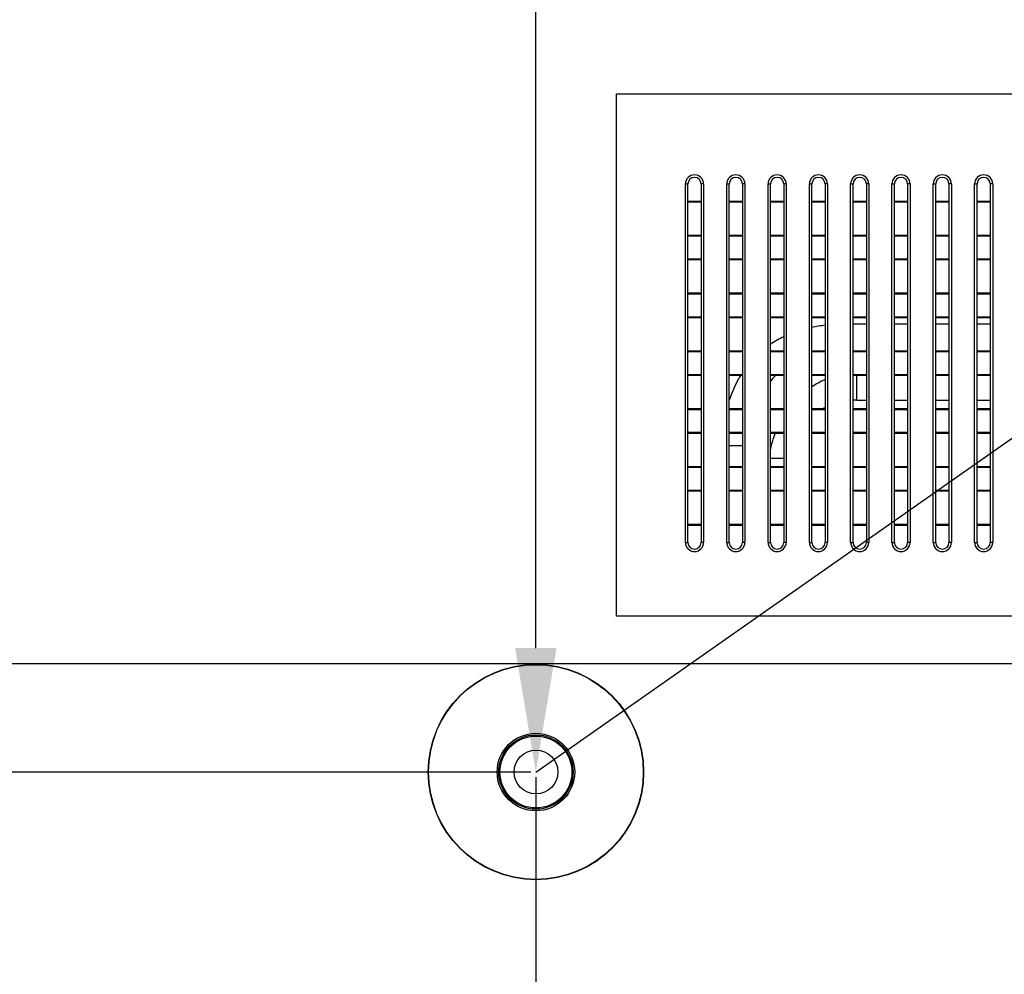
# Model space of a CAD drawing. Header units: millimetres. Extents: x -9020 to -2602, y 1105 to 6065.
# Tile 12 of 80: x -7272 to -7153, y 2815 to 2930. Entities that reach past the tile are written whole.
import ezdxf

# ---------------------------------------------------------------- set-up
doc = ezdxf.new("R2010")
doc.units = ezdxf.units.MM
doc.header["$LTSCALE"] = 65.395
doc.header["$PDSIZE"] = 0.05
doc.layers.get('0').update_dxf_attribs({"linetype": 'CONTINUOUS'})
doc.layers.get('Defpoints').update_dxf_attribs({"linetype": 'CONTINUOUS'})
doc.layers.add('02___PRT_ALL_AXES', color=7, linetype='CONTINUOUS')
doc.styles.get("Standard").update_dxf_attribs({"font": 'GOTHIC.TTF', "width": 0.5})
doc.dimstyles.new('ISO-25', dxfattribs={"dimtxt": 2.5, "dimasz": 2.5, "dimexe": 1.25, "dimexo": 0.625, "dimtad": 1, "dimtxsty": 'STANDARD', "dimcen": 2.5, "dimadec": 0, "dimazin": 0, "dimtfac": 1, "dimtmove": 0, "dimatfit": 3, "dimfxl": 1, "dimarcsym": 0})

# ---------------------------------------------------------------- blocks, each defined once
blk = doc.blocks.new('*D11')
at = {"color": 3, "lineweight": -2}
for p, q in [((-7637.35, 2838.63), (-7637.35, 2502.45)), ((-7209.98, 2838.63), (-7209.98, 2502.45)), ((-7224.98, 2503.7), (-7622.35, 2503.7))]:
    blk.add_line(p, q, dxfattribs=at)
at = {"color": 3}
for points in [[(-7622.35, 2506.2), (-7622.35, 2501.2), (-7637.35, 2503.7)], [(-7224.98, 2501.2), (-7224.98, 2506.2), (-7209.98, 2503.7)]]:
    blk.add_solid(points, dxfattribs=at)
at = {"layer": 'Defpoints', "color": 0}
for p in [(-7637.35, 2839.25), (-7209.98, 2839.25), (-7637.35, 2503.7)]:
    blk.add_point(p, dxfattribs=at)
at = {"color": 2, "insert": (-7423.66, 2521.66), "char_height": 20, "attachment_point": 5}
blk.add_mtext('427 [16,826]', dxfattribs=at)
blk = doc.blocks.new('*D12')
at = {"color": 3, "lineweight": -2}
for p, q in [((-7210.6, 2839.25), (-7738.66, 2839.25)), ((-7737.41, 2824.25), (-7737.41, 2637.48)), ((-7210.6, 2622.48), (-7738.66, 2622.48))]:
    blk.add_line(p, q, dxfattribs=at)
at = {"color": 3}
for points in [[(-7734.91, 2824.25), (-7739.91, 2824.25), (-7737.41, 2839.25)], [(-7739.91, 2637.48), (-7734.91, 2637.48), (-7737.41, 2622.48)]]:
    blk.add_solid(points, dxfattribs=at)
at = {"layer": 'Defpoints', "color": 0}
for p in [(-7209.98, 2839.25), (-7737.41, 2622.48), (-7209.98, 2622.48)]:
    blk.add_point(p, dxfattribs=at)
at = {"color": 2, "insert": (-7755.37, 2730.87), "char_height": 20, "attachment_point": 5, "rotation": 90}
blk.add_mtext('217 [8,534]', dxfattribs=at)
blk = doc.blocks.new('*D13')
at = {"color": 3, "lineweight": -2}
for p, q in [((-7210.6, 3239.25), (-7211.25, 3239.25)), ((-7210, 2854.25), (-7210, 3224.25)), ((-7210.6, 2839.25), (-7211.25, 2839.25))]:
    blk.add_line(p, q, dxfattribs=at)
at = {"color": 3}
for points in [[(-7207.5, 3224.25), (-7212.5, 3224.25), (-7210, 3239.25)], [(-7212.5, 2854.25), (-7207.5, 2854.25), (-7210, 2839.25)]]:
    blk.add_solid(points, dxfattribs=at)
at = {"layer": 'Defpoints', "color": 0}
for p in [(-7210, 3239.25), (-7209.98, 3239.25), (-7209.98, 2839.25)]:
    blk.add_point(p, dxfattribs=at)
at = {"color": 2, "insert": (-7227.96, 3039.25), "char_height": 20, "attachment_point": 5, "rotation": 90}
blk.add_mtext('400 [15,748]', dxfattribs=at)
blk = doc.blocks.new('*D4')
at = {"color": 3, "lineweight": -2}
for p, q in [((-7209.98, 2838.63), (-7209.98, 2797.06)), ((-6609.6, 2838.63), (-6609.6, 2797.06)), ((-7194.98, 2798.31), (-6624.6, 2798.31))]:
    blk.add_line(p, q, dxfattribs=at)
at = {"color": 3}
for points in [[(-7194.98, 2800.81), (-7194.98, 2795.81), (-7209.98, 2798.31)], [(-6624.6, 2795.81), (-6624.6, 2800.81), (-6609.6, 2798.31)]]:
    blk.add_solid(points, dxfattribs=at)
at = {"layer": 'Defpoints', "color": 0}
for p in [(-7209.98, 2839.25), (-6609.6, 2839.25), (-6609.6, 2798.31)]:
    blk.add_point(p, dxfattribs=at)
at = {"color": 2, "insert": (-6909.79, 2816.27), "char_height": 20, "attachment_point": 5}
blk.add_mtext('600 [23,637]', dxfattribs=at)
blk = doc.blocks.new('*D15')
at = {"color": 3, "lineweight": -2}
for p, q in [((-6472.32, 2852.35), (-7894.01, 2852.35)), ((-7892.76, 2837.35), (-7892.76, 2637.48)), ((-6472.32, 2622.48), (-7894.01, 2622.48))]:
    blk.add_line(p, q, dxfattribs=at)
at = {"color": 3}
for points in [[(-7890.26, 2837.35), (-7895.26, 2837.35), (-7892.76, 2852.35)], [(-7895.26, 2637.48), (-7890.26, 2637.48), (-7892.76, 2622.48)]]:
    blk.add_solid(points, dxfattribs=at)
at = {"layer": 'Defpoints', "color": 0}
for p in [(-6471.7, 2852.35), (-7892.76, 2622.48), (-6471.7, 2622.48)]:
    blk.add_point(p, dxfattribs=at)
at = {"color": 2, "insert": (-7910.72, 2737.42), "char_height": 20, "attachment_point": 5, "rotation": 90}
blk.add_mtext('230 [9,050]', dxfattribs=at)
blk = doc.blocks.new('*D16')
at = {"color": 3, "lineweight": -2}
for p, q in [((-7637.35, 3096.73), (-7637.35, 2411.46)), ((-6390.78, 3096.73), (-6390.78, 2411.46)), ((-6405.78, 2412.71), (-7622.35, 2412.71))]:
    blk.add_line(p, q, dxfattribs=at)
at = {"color": 3}
for points in [[(-7622.35, 2415.21), (-7622.35, 2410.21), (-7637.35, 2412.71)], [(-6405.78, 2410.21), (-6405.78, 2415.21), (-6390.78, 2412.71)]]:
    blk.add_solid(points, dxfattribs=at)
at = {"layer": 'Defpoints', "color": 0}
for p in [(-7637.35, 3097.35), (-6390.78, 3097.35), (-7637.35, 2412.71)]:
    blk.add_point(p, dxfattribs=at)
at = {"color": 2, "insert": (-7014.06, 2430.67), "char_height": 20, "attachment_point": 5}
blk.add_mtext('1247 [49,078]', dxfattribs=at)
blk = doc.blocks.new('*D17')
at = {"color": 3, "lineweight": -2}
for p, q in [((-6463.8, 3204.35), (-7949.19, 3204.35)), ((-7947.94, 3189.35), (-7947.94, 2637.48)), ((-6463.8, 2622.48), (-7949.19, 2622.48))]:
    blk.add_line(p, q, dxfattribs=at)
at = {"color": 3}
for points in [[(-7945.44, 3189.35), (-7950.44, 3189.35), (-7947.94, 3204.35)], [(-7950.44, 2637.48), (-7945.44, 2637.48), (-7947.94, 2622.48)]]:
    blk.add_solid(points, dxfattribs=at)
at = {"layer": 'Defpoints', "color": 0}
for p in [(-6463.18, 3204.35), (-7947.94, 2622.48), (-6463.18, 2622.48)]:
    blk.add_point(p, dxfattribs=at)
at = {"color": 2, "insert": (-7965.9, 2913.42), "char_height": 20, "attachment_point": 5, "rotation": 90}
blk.add_mtext('582 [22,908]', dxfattribs=at)

msp = doc.modelspace()

# ---------------------------------------------------------------- linework, layer by layer
msp.add_line((-7210, 2839.25), (-7001.31, 2985.62))
at = {"color": 7, "linetype": 'Continuous'}
for p, q in [((-7191.88, 2867.05), (-7191.88, 2910.45)), ((-7191.88, 2910.45), (-7191.58, 2910.45)), ((-7191.58, 2867.05), (-7191.58, 2910.45)), ((-7189.98, 2910.45), (-7189.98, 2867.05)), ((-7189.68, 2910.45), (-7189.98, 2910.45)), ((-7189.68, 2910.45), (-7189.68, 2867.05)), ((-7186.88, 2867.05), (-7186.88, 2910.45)), ((-7186.88, 2910.45), (-7186.58, 2910.45)), ((-7186.58, 2867.05), (-7186.58, 2910.45)), ((-7184.98, 2910.45), (-7184.98, 2867.05)), ((-7184.68, 2910.45), (-7184.98, 2910.45)), ((-7184.68, 2910.45), (-7184.68, 2867.05)), ((-7181.88, 2867.05), (-7181.88, 2910.45)), ((-7181.88, 2910.45), (-7181.58, 2910.45)), ((-7181.58, 2867.05), (-7181.58, 2910.45)), ((-7179.98, 2910.45), (-7179.98, 2867.05)), ((-7179.68, 2910.45), (-7179.98, 2910.45)), ((-7179.68, 2910.45), (-7179.68, 2867.05)), ((-7176.88, 2867.05), (-7176.88, 2910.45)), ((-7176.88, 2910.45), (-7176.58, 2910.45)), ((-7176.58, 2867.05), (-7176.58, 2910.45)), ((-7174.98, 2910.45), (-7174.98, 2867.05)), ((-7174.68, 2910.45), (-7174.98, 2910.45)), ((-7174.68, 2910.45), (-7174.68, 2867.05)), ((-7171.88, 2867.05), (-7171.88, 2910.45)), ((-7171.88, 2910.45), (-7171.58, 2910.45)), ((-7171.58, 2867.05), (-7171.58, 2910.45)), ((-7169.98, 2910.45), (-7169.98, 2867.05)), ((-7169.68, 2910.45), (-7169.98, 2910.45)), ((-7169.68, 2910.45), (-7169.68, 2867.05)), ((-7166.88, 2867.05), (-7166.88, 2910.45)), ((-7166.88, 2910.45), (-7166.58, 2910.45)), ((-7166.58, 2867.05), (-7166.58, 2910.45)), ((-7164.98, 2910.45), (-7164.98, 2867.05)), ((-7164.68, 2910.45), (-7164.98, 2910.45)), ((-7164.68, 2910.45), (-7164.68, 2867.05)), ((-7161.88, 2867.05), (-7161.88, 2910.45)), ((-7161.88, 2910.45), (-7161.58, 2910.45)), ((-7161.58, 2867.05), (-7161.58, 2910.45)), ((-7159.98, 2910.45), (-7159.98, 2867.05)), ((-7159.68, 2910.45), (-7159.98, 2910.45)), ((-7159.68, 2910.45), (-7159.68, 2867.05)), ((-7156.88, 2867.05), (-7156.88, 2910.45)), ((-7156.88, 2910.45), (-7156.58, 2910.45)), ((-7156.58, 2867.05), (-7156.58, 2910.45)), ((-7154.98, 2910.45), (-7154.98, 2867.05)), ((-7154.68, 2910.45), (-7154.98, 2910.45)), ((-7154.68, 2910.45), (-7154.68, 2867.05)), ((-7189.98, 2908.34), (-7191.58, 2908.34)), ((-7189.98, 2908.25), (-7191.58, 2908.25)), ((-7184.98, 2908.34), (-7186.58, 2908.34)), ((-7184.98, 2908.25), (-7186.58, 2908.25)), ((-7179.98, 2908.34), (-7181.58, 2908.34)), ((-7179.98, 2908.25), (-7181.58, 2908.25)), ((-7174.98, 2908.34), (-7176.58, 2908.34)), ((-7174.98, 2908.25), (-7176.58, 2908.25)), ((-7169.98, 2908.34), (-7171.58, 2908.34)), ((-7169.98, 2908.25), (-7171.58, 2908.25)), ((-7164.98, 2908.34), (-7166.58, 2908.34)), ((-7164.98, 2908.25), (-7166.58, 2908.25)), ((-7159.98, 2908.34), (-7161.58, 2908.34)), ((-7159.98, 2908.25), (-7161.58, 2908.25)), ((-7154.98, 2908.34), (-7156.58, 2908.34)), ((-7154.98, 2908.25), (-7156.58, 2908.25)), ((-7191.58, 2904.25), (-7189.98, 2904.25)), ((-7191.58, 2904.16), (-7189.98, 2904.16)), ((-7186.58, 2904.25), (-7184.98, 2904.25)), ((-7186.58, 2904.16), (-7184.98, 2904.16)), ((-7181.58, 2904.25), (-7179.98, 2904.25)), ((-7181.58, 2904.16), (-7179.98, 2904.16)), ((-7176.58, 2904.25), (-7174.98, 2904.25)), ((-7176.58, 2904.16), (-7174.98, 2904.16)), ((-7171.58, 2904.25), (-7169.98, 2904.25)), ((-7171.58, 2904.16), (-7169.98, 2904.16)), ((-7166.58, 2904.25), (-7164.98, 2904.25)), ((-7166.58, 2904.16), (-7164.98, 2904.16)), ((-7161.58, 2904.25), (-7159.98, 2904.25)), ((-7161.58, 2904.16), (-7159.98, 2904.16)), ((-7156.58, 2904.25), (-7154.98, 2904.25)), ((-7156.58, 2904.16), (-7154.98, 2904.16)), ((-7189.98, 2901.34), (-7191.58, 2901.34)), ((-7184.98, 2901.34), (-7186.58, 2901.34)), ((-7179.98, 2901.34), (-7181.58, 2901.34)), ((-7174.98, 2901.34), (-7176.58, 2901.34)), ((-7169.98, 2901.34), (-7171.58, 2901.34)), ((-7164.98, 2901.34), (-7166.58, 2901.34)), ((-7159.98, 2901.34), (-7161.58, 2901.34)), ((-7154.98, 2901.34), (-7156.58, 2901.34)), ((-7189.98, 2901.25), (-7191.58, 2901.25)), ((-7184.98, 2901.25), (-7186.58, 2901.25)), ((-7179.98, 2901.25), (-7181.58, 2901.25)), ((-7174.98, 2901.25), (-7176.58, 2901.25)), ((-7169.98, 2901.25), (-7171.58, 2901.25)), ((-7164.98, 2901.25), (-7166.58, 2901.25)), ((-7159.98, 2901.25), (-7161.58, 2901.25)), ((-7154.98, 2901.25), (-7156.58, 2901.25)), ((-7191.58, 2897.25), (-7189.98, 2897.25)), ((-7191.58, 2897.16), (-7189.98, 2897.16)), ((-7186.58, 2897.25), (-7184.98, 2897.25)), ((-7186.58, 2897.16), (-7184.98, 2897.16)), ((-7181.58, 2897.25), (-7179.98, 2897.25)), ((-7181.58, 2897.16), (-7179.98, 2897.16)), ((-7176.58, 2897.25), (-7174.98, 2897.25)), ((-7176.58, 2897.16), (-7174.98, 2897.16)), ((-7171.58, 2897.25), (-7169.98, 2897.25)), ((-7171.58, 2897.16), (-7169.98, 2897.16)), ((-7166.58, 2897.25), (-7164.98, 2897.25)), ((-7166.58, 2897.16), (-7164.98, 2897.16)), ((-7161.58, 2897.25), (-7159.98, 2897.25)), ((-7161.58, 2897.16), (-7159.98, 2897.16)), ((-7156.58, 2897.25), (-7154.98, 2897.25)), ((-7156.58, 2897.16), (-7154.98, 2897.16)), ((-7189.98, 2894.34), (-7191.58, 2894.34)), ((-7189.98, 2894.25), (-7191.58, 2894.25)), ((-7184.98, 2894.34), (-7186.58, 2894.34)), ((-7184.98, 2894.25), (-7186.58, 2894.25)), ((-7179.98, 2894.34), (-7181.58, 2894.34)), ((-7179.98, 2894.25), (-7181.58, 2894.25)), ((-7174.98, 2894.34), (-7176.58, 2894.34)), ((-7174.98, 2894.25), (-7176.58, 2894.25)), ((-7169.98, 2894.34), (-7171.58, 2894.34)), ((-7169.98, 2894.25), (-7171.58, 2894.25)), ((-7164.98, 2894.34), (-7166.58, 2894.34)), ((-7164.98, 2894.25), (-7166.58, 2894.25)), ((-7159.98, 2894.34), (-7161.58, 2894.34)), ((-7159.98, 2894.25), (-7161.58, 2894.25)), ((-7154.98, 2894.34), (-7156.58, 2894.34)), ((-7154.98, 2894.25), (-7156.58, 2894.25)), ((-7169.98, 2893.46), (-7171.58, 2893.46)), ((-7164.98, 2893.46), (-7166.58, 2893.46)), ((-7159.98, 2893.46), (-7161.58, 2893.46)), ((-7154.98, 2893.46), (-7156.58, 2893.46)), ((-7191.58, 2890.25), (-7189.98, 2890.25)), ((-7191.58, 2890.16), (-7189.98, 2890.16)), ((-7186.58, 2890.25), (-7184.98, 2890.25)), ((-7186.58, 2890.16), (-7184.98, 2890.16)), ((-7181.58, 2890.25), (-7179.98, 2890.25)), ((-7181.58, 2890.16), (-7179.98, 2890.16)), ((-7176.58, 2890.25), (-7174.98, 2890.25)), ((-7176.58, 2890.16), (-7174.98, 2890.16)), ((-7171.58, 2890.25), (-7169.98, 2890.25)), ((-7171.58, 2890.16), (-7169.98, 2890.16)), ((-7166.58, 2890.25), (-7164.98, 2890.25)), ((-7166.58, 2890.16), (-7164.98, 2890.16)), ((-7161.58, 2890.25), (-7159.98, 2890.25)), ((-7161.58, 2890.16), (-7159.98, 2890.16)), ((-7156.58, 2890.25), (-7154.98, 2890.25)), ((-7156.58, 2890.16), (-7154.98, 2890.16)), ((-7189.98, 2887.34), (-7191.58, 2887.34)), ((-7189.98, 2887.25), (-7191.58, 2887.25)), ((-7184.98, 2887.34), (-7186.58, 2887.34)), ((-7184.98, 2887.25), (-7186.58, 2887.25)), ((-7179.98, 2887.34), (-7181.58, 2887.34)), ((-7179.98, 2887.25), (-7181.58, 2887.25)), ((-7174.98, 2887.34), (-7176.58, 2887.34)), ((-7174.98, 2887.25), (-7176.58, 2887.25)), ((-7169.98, 2887.34), (-7171.58, 2887.34)), ((-7169.98, 2887.25), (-7171.58, 2887.25)), ((-7171.13, 2884.29), (-7171.13, 2887.25)), ((-7164.98, 2887.34), (-7166.58, 2887.34)), ((-7164.98, 2887.25), (-7166.58, 2887.25)), ((-7159.98, 2887.34), (-7161.58, 2887.34)), ((-7159.98, 2887.25), (-7161.58, 2887.25)), ((-7154.98, 2887.34), (-7156.58, 2887.34)), ((-7154.98, 2887.25), (-7156.58, 2887.25)), ((-7171.13, 2884.29), (-7169.98, 2884.29)), ((-7166.58, 2884.29), (-7164.98, 2884.29)), ((-7161.58, 2884.29), (-7159.98, 2884.29)), ((-7156.58, 2884.29), (-7154.98, 2884.29)), ((-7191.58, 2883.25), (-7189.98, 2883.25)), ((-7191.58, 2883.16), (-7189.98, 2883.16)), ((-7186.58, 2883.25), (-7184.98, 2883.25)), ((-7186.58, 2883.16), (-7184.98, 2883.16)), ((-7181.58, 2883.25), (-7179.98, 2883.25)), ((-7181.58, 2883.16), (-7179.98, 2883.16)), ((-7176.58, 2883.25), (-7174.98, 2883.25)), ((-7176.58, 2883.16), (-7174.98, 2883.16)), ((-7171.58, 2883.25), (-7169.98, 2883.25)), ((-7171.58, 2883.16), (-7169.98, 2883.16)), ((-7166.58, 2883.25), (-7164.98, 2883.25)), ((-7166.58, 2883.16), (-7164.98, 2883.16)), ((-7161.58, 2883.25), (-7159.98, 2883.25)), ((-7161.58, 2883.16), (-7159.98, 2883.16)), ((-7156.58, 2883.25), (-7154.98, 2883.25)), ((-7156.58, 2883.16), (-7154.98, 2883.16)), ((-7189.98, 2880.34), (-7191.58, 2880.34)), ((-7189.98, 2880.25), (-7191.58, 2880.25)), ((-7184.98, 2880.34), (-7186.58, 2880.34)), ((-7184.98, 2880.25), (-7186.58, 2880.25)), ((-7179.98, 2880.34), (-7181.58, 2880.34)), ((-7179.98, 2880.25), (-7181.58, 2880.25)), ((-7174.98, 2880.34), (-7176.58, 2880.34)), ((-7174.98, 2880.25), (-7176.58, 2880.25)), ((-7169.98, 2880.34), (-7171.58, 2880.34)), ((-7169.98, 2880.25), (-7171.58, 2880.25)), ((-7164.98, 2880.34), (-7166.58, 2880.34)), ((-7164.98, 2880.25), (-7166.58, 2880.25)), ((-7159.98, 2880.34), (-7161.58, 2880.34)), ((-7159.98, 2880.25), (-7161.58, 2880.25)), ((-7154.98, 2880.34), (-7156.58, 2880.34)), ((-7154.98, 2880.25), (-7156.58, 2880.25)), ((-7184.98, 2878.76), (-7186.58, 2878.76)), ((-7179.98, 2877.22), (-7181.58, 2877.22)), ((-7191.58, 2876.25), (-7189.98, 2876.25)), ((-7191.58, 2876.16), (-7189.98, 2876.16)), ((-7186.58, 2876.25), (-7184.98, 2876.25)), ((-7186.58, 2876.16), (-7184.98, 2876.16)), ((-7181.58, 2876.25), (-7179.98, 2876.25)), ((-7181.58, 2876.16), (-7179.98, 2876.16)), ((-7176.58, 2876.25), (-7174.98, 2876.25)), ((-7176.58, 2876.16), (-7174.98, 2876.16)), ((-7171.58, 2876.25), (-7169.98, 2876.25)), ((-7171.58, 2876.16), (-7169.98, 2876.16)), ((-7166.58, 2876.25), (-7164.98, 2876.25)), ((-7166.58, 2876.16), (-7164.98, 2876.16)), ((-7161.58, 2876.25), (-7159.98, 2876.25)), ((-7161.58, 2876.16), (-7159.98, 2876.16)), ((-7156.58, 2876.25), (-7154.98, 2876.25)), ((-7156.58, 2876.16), (-7154.98, 2876.16)), ((-7189.98, 2873.34), (-7191.58, 2873.34)), ((-7189.98, 2873.25), (-7191.58, 2873.25)), ((-7184.98, 2873.34), (-7186.58, 2873.34)), ((-7184.98, 2873.25), (-7186.58, 2873.25)), ((-7179.98, 2873.34), (-7181.58, 2873.34)), ((-7179.98, 2873.25), (-7181.58, 2873.25)), ((-7174.98, 2873.34), (-7176.58, 2873.34)), ((-7174.98, 2873.25), (-7176.58, 2873.25)), ((-7169.98, 2873.34), (-7171.58, 2873.34)), ((-7169.98, 2873.25), (-7171.58, 2873.25)), ((-7164.98, 2873.34), (-7166.58, 2873.34)), ((-7164.98, 2873.25), (-7166.58, 2873.25)), ((-7159.98, 2873.34), (-7161.58, 2873.34)), ((-7159.98, 2873.25), (-7161.58, 2873.25)), ((-7154.98, 2873.34), (-7156.58, 2873.34)), ((-7154.98, 2873.25), (-7156.58, 2873.25)), ((-7191.58, 2869.25), (-7189.98, 2869.25)), ((-7191.58, 2869.16), (-7189.98, 2869.16)), ((-7186.58, 2869.25), (-7184.98, 2869.25)), ((-7186.58, 2869.16), (-7184.98, 2869.16)), ((-7181.58, 2869.25), (-7179.98, 2869.25)), ((-7181.58, 2869.16), (-7179.98, 2869.16)), ((-7176.58, 2869.25), (-7174.98, 2869.25)), ((-7176.58, 2869.16), (-7174.98, 2869.16)), ((-7171.58, 2869.25), (-7169.98, 2869.25)), ((-7171.58, 2869.16), (-7169.98, 2869.16)), ((-7166.58, 2869.25), (-7164.98, 2869.25)), ((-7166.58, 2869.16), (-7164.98, 2869.16)), ((-7161.58, 2869.25), (-7159.98, 2869.25)), ((-7161.58, 2869.16), (-7159.98, 2869.16)), ((-7156.58, 2869.25), (-7154.98, 2869.25)), ((-7156.58, 2869.16), (-7154.98, 2869.16)), ((-7191.88, 2867.05), (-7191.58, 2867.05)), ((-7189.68, 2867.05), (-7189.98, 2867.05)), ((-7186.88, 2867.05), (-7186.58, 2867.05)), ((-7184.68, 2867.05), (-7184.98, 2867.05)), ((-7181.88, 2867.05), (-7181.58, 2867.05)), ((-7179.68, 2867.05), (-7179.98, 2867.05)), ((-7176.88, 2867.05), (-7176.58, 2867.05)), ((-7174.68, 2867.05), (-7174.98, 2867.05)), ((-7171.88, 2867.05), (-7171.58, 2867.05)), ((-7169.68, 2867.05), (-7169.98, 2867.05)), ((-7166.88, 2867.05), (-7166.58, 2867.05)), ((-7164.68, 2867.05), (-7164.98, 2867.05)), ((-7161.88, 2867.05), (-7161.58, 2867.05)), ((-7159.68, 2867.05), (-7159.98, 2867.05)), ((-7156.88, 2867.05), (-7156.58, 2867.05)), ((-7154.68, 2867.05), (-7154.98, 2867.05))]:
    msp.add_line(p, q, dxfattribs=at)
at = {"color": 4}
msp.add_lwpolyline([(-7200.21, 2921.35), (-6618.3, 2921.35), (-6618.3, 2858.11), (-7200.21, 2858.11)], close=True, dxfattribs=at)
at = {"color": 7, "linetype": 'Continuous'}
for radius in [13.04, 13, 4.5, 4.35, 2.65]:
    msp.add_circle((-7209.98, 2839.25), radius, dxfattribs=at)
for centre, radius, start, end in [((-7190.78, 2910.45), 1.1, 0, 180), ((-7190.78, 2910.45), 0.8, 0, 180), ((-7185.78, 2910.45), 1.1, 0, 180), ((-7185.78, 2910.45), 0.8, 0, 180), ((-7180.78, 2910.45), 1.1, 0, 180), ((-7180.78, 2910.45), 0.8, 0, 180), ((-7175.78, 2910.45), 1.1, 0, 180), ((-7175.78, 2910.45), 0.8, 0, 180), ((-7170.78, 2910.45), 1.1, 0, 180), ((-7170.78, 2910.45), 0.8, 0, 180), ((-7165.78, 2910.45), 1.1, 0, 180), ((-7165.78, 2910.45), 0.8, 0, 180), ((-7160.78, 2910.45), 1.1, 0, 180), ((-7160.78, 2910.45), 0.8, 0, 180), ((-7155.78, 2910.45), 1.1, 0, 180), ((-7155.78, 2910.45), 0.8, 0, 180), ((-7172.98, 2875.68), 17.77, 96.4563, 101.6828), ((-7174.41, 2880.26), 12.95, 115.4585, 123.599), ((-7176.18, 2882.26), 6.92, 133.8656, 141.2978), ((-7170.12, 2876.03), 11.78, 114.3684, 123.263), ((-7171.14, 2874.01), 10.28, 89.9872, 92.4528), ((-7172.01, 2878.01), 6.15, 119.8308, 121.4777), ((-7171.97, 2877.94), 6.22, 118.8453, 119.8322), ((-7190.78, 2867.05), 1.1, 180, 0), ((-7190.78, 2867.05), 0.8, 180, 0), ((-7185.78, 2867.05), 1.1, 180, 0), ((-7185.78, 2867.05), 0.8, 180, 0), ((-7180.78, 2867.05), 1.1, 180, 0), ((-7180.78, 2867.05), 0.8, 180, 0), ((-7175.78, 2867.05), 1.1, 180, 0), ((-7175.78, 2867.05), 0.8, 180, 0), ((-7170.78, 2867.05), 1.1, 180, 0), ((-7170.78, 2867.05), 0.8, 180, 0), ((-7165.78, 2867.05), 1.1, 180, 0), ((-7165.78, 2867.05), 0.8, 180, 0), ((-7160.78, 2867.05), 1.1, 180, 0), ((-7160.78, 2867.05), 0.8, 180, 0), ((-7155.78, 2867.05), 1.1, 180, 0), ((-7155.78, 2867.05), 0.8, 180, 0)]:
    msp.add_arc(centre, radius, start, end, dxfattribs=at)
for points, knots in [([(-7185.22, 2887.25), (-7185.37, 2887.02), (-7185.91, 2886.06), (-7186.33, 2885.04), (-7186.58, 2884.26)], [0, 0, 0, 0, 0.250211, 1, 1, 1, 1]), ([(-7181.58, 2878.23), (-7181.48, 2878.75), (-7181.3, 2879.43), (-7181.07, 2880.09), (-7181.01, 2880.25)], [0, 0, 0, 0, 0.749651, 1, 1, 1, 1])]:
    msp.add_open_spline(points, degree=3, knots=knots, dxfattribs=at)
at = {"layer": '02___PRT_ALL_AXES', "color": 7, "linetype": 'Continuous'}
msp.add_circle((-7209.98, 2839.25), 4.69, dxfattribs=at)

# ---------------------------------------------------------------- dimensions: what is measured, and where the dimension line sits
for base, p1, p2, picture, middle in [((-7210, 3239.25), (-7209.98, 2839.25), (-7209.98, 3239.25), '*D13', (-7227.96, 3039.25)), ((-7947.94, 2622.48), (-6463.18, 3204.35), (-6463.18, 2622.48), '*D17', (-7965.9, 2913.42)), ((-7892.76, 2622.48), (-6471.7, 2852.35), (-6471.7, 2622.48), '*D15', (-7910.72, 2737.42))]:
    dim = msp.add_linear_dim(base=base, p1=p1, p2=p2, angle=90, dimstyle='ISO-25', override={"dimtxt": 20, "dimasz": 15, "dimgap": 5, "dimdec": 0, "dimclrd": 3, "dimclre": 3, "dimclrt": 2, "dimadec": 1, "dimtp": 0.3, "dimtm": 0.3, "dimtofl": 0})
    dim.commit()
    dim.dimension.update_dxf_attribs({"geometry": picture, "text_midpoint": middle})
for base, p1, p2, picture, middle in [((-7637.35, 2412.71), (-6390.78, 3097.35), (-7637.35, 3097.35), '*D16', (-7014.06, 2430.67)), ((-7637.35, 2503.7), (-7209.98, 2839.25), (-7637.35, 2839.25), '*D11', (-7423.66, 2521.66))]:
    dim = msp.add_linear_dim(base=base, p1=p1, p2=p2, dimstyle='ISO-25', override={"dimtxt": 20, "dimasz": 15, "dimgap": 5, "dimdec": 0, "dimclrd": 3, "dimclre": 3, "dimclrt": 2, "dimadec": 1, "dimtp": 0.3, "dimtm": 0.3, "dimtofl": 0})
    dim.commit()
    dim.dimension.update_dxf_attribs({"geometry": picture, "text_midpoint": middle})
dim = msp.add_linear_dim(base=(-6609.6, 2798.31), p1=(-7209.98, 2839.25), p2=(-6609.6, 2839.25), dimstyle='ISO-25', override={"dimtxt": 20, "dimasz": 15, "dimgap": 5, "dimdec": 0, "dimclrd": 3, "dimclre": 3, "dimclrt": 2, "dimadec": 1, "dimtp": 0.3, "dimtm": 0.3, "dimtofl": 0})
dim.commit()
dim.dimension.update_dxf_attribs({"geometry": '*D4', "text_midpoint": (-6909.79, 2798.31), "dimtype": 160})
dim = msp.add_linear_dim(base=(-7737.41, 2622.48), p1=(-7209.98, 2839.25), p2=(-7209.98, 2622.48), angle=90, dimstyle='ISO-25', override={"dimtxt": 20, "dimasz": 15, "dimgap": 5, "dimdec": 0, "dimclrd": 3, "dimclre": 3, "dimclrt": 2, "dimadec": 1, "dimtp": 0.3, "dimtm": 0.3, "dimtofl": 0})
dim.commit()
dim.dimension.update_dxf_attribs({"geometry": '*D12', "text_midpoint": (-7737.41, 2730.87), "dimtype": 160})

doc.saveas('drawing.dxf')
